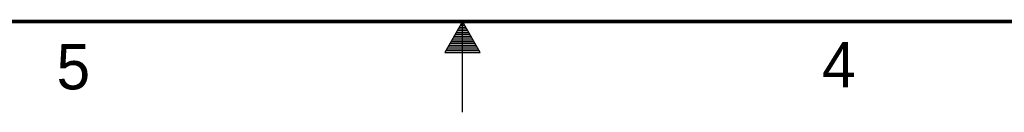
# Model space of a CAD drawing. Header units: inches. Extents: x 0 to 34, y 0 to 22.
# Tile 9 of 118: x 14.6 to 20, y 0 to 0.5. Entities that reach past the tile are written whole.
import ezdxf

# ---------------------------------------------------------------- set-up
doc = ezdxf.new("R2010")
doc.units = ezdxf.units.IN
doc.header["$LTSCALE"] = 1.87
doc.header["$MEASUREMENT"] = 0
doc.layers.get('0').update_dxf_attribs({"linetype": 'CONTINUOUS'})
doc.styles.add('TEXTSTYLE_2', font='txt')

msp = doc.modelspace()

# ---------------------------------------------------------------- linework, layer by layer
at = {"color": 2, "linetype": 'CONTINUOUS'}
for p, q in [((17, 0.5), (16.902, 0.3303)), ((17.098, 0.3303), (17, 0.5)), ((17, 0), (17, 0.5)), ((16.9654, 0.44), (17.0347, 0.44)), ((16.9712, 0.45), (17.0289, 0.45)), ((16.9769, 0.46), (17.0231, 0.46)), ((16.9827, 0.47), (17.0173, 0.47)), ((16.9885, 0.48), (17.0116, 0.48)), ((16.9942, 0.49), (17.0058, 0.49)), ((16.9365, 0.39), (17.0635, 0.39)), ((16.9423, 0.4), (17.0578, 0.4)), ((16.9481, 0.41), (17.052, 0.41)), ((16.9538, 0.42), (17.0462, 0.42)), ((16.9596, 0.43), (17.0404, 0.43)), ((16.902, 0.3303), (17.098, 0.3303)), ((16.9076, 0.34), (17.0924, 0.34)), ((16.9134, 0.35), (17.0866, 0.35)), ((16.9192, 0.36), (17.0808, 0.36)), ((16.925, 0.37), (17.0751, 0.37)), ((16.9307, 0.38), (17.0693, 0.38))]:
    msp.add_line(p, q, dxfattribs=at)
at = {"color": 7, "linetype": 'CONTINUOUS', "const_width": 0.02}
msp.add_lwpolyline([(0.5, 0.5), (33.5, 0.5)], dxfattribs=at)

# ---------------------------------------------------------------- texts
at = {"color": 2, "linetype": 'CONTINUOUS', "char_height": 0.25, "width": 0.25, "attachment_point": 1, "line_spacing_factor": 0.9, "style": 'TEXTSTYLE_2'}
for s, insert in [('4', (18.9884, 0.3869)), ('5', (14.754, 0.3762))]:
    msp.add_mtext(s, dxfattribs=dict(at, insert=insert))

doc.saveas('drawing.dxf')
